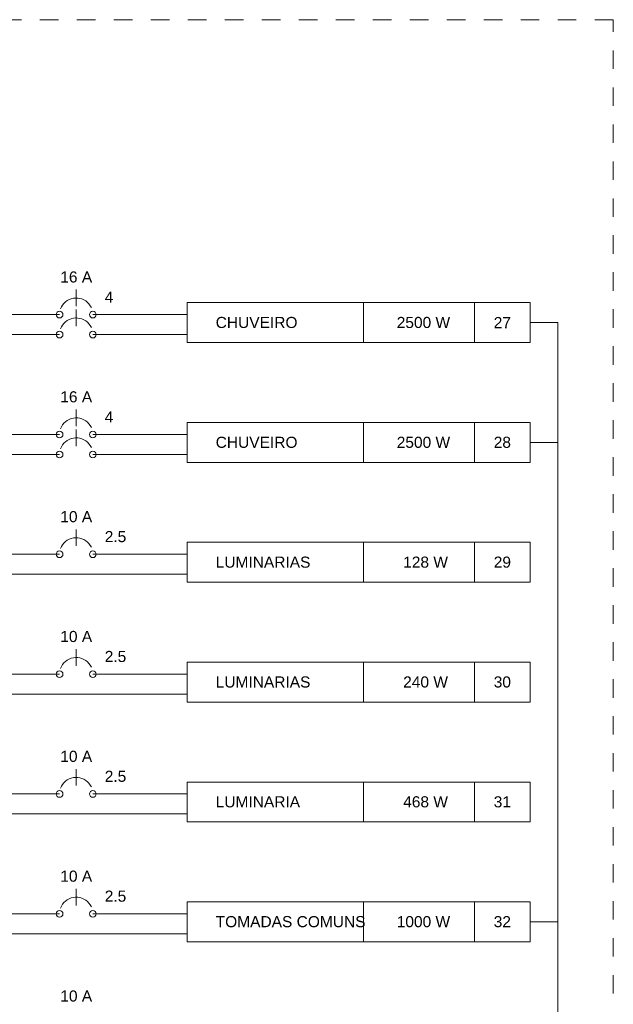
# Model space of a CAD drawing. Header units: feet. Extents: x -18 to 1038, y -110 to 48.
# Tile 95 of 199: x 98.01 to 102.02, y -8.34 to -1.68. Entities that reach past the tile are written whole.
import ezdxf

# ---------------------------------------------------------------- set-up
doc = ezdxf.new("R2010")
doc.units = ezdxf.units.FT
doc.header["$MEASUREMENT"] = 0
doc.linetypes.add('JIS_02_1.2', pattern=[0.25, 0.125, -0.125])
for name, color, linetype, lineweight in [('DI-Disjuntor', 1, 'Continuous', 5), ('DI-Fios', 3, 'Continuous', 5), ('DI-Linhas do diagrama', 9, 'Continuous', 5), ('DI-Pontilhado', 7, 'JIS_02_1.2', 5), ('DI-Textos do diagrama', 7, 'Continuous', 5)]:
    doc.layers.add(name, color=color, linetype=linetype, lineweight=lineweight)
doc.styles.add('Arial', font='arial.ttf')

msp = doc.modelspace()

# ---------------------------------------------------------------- linework, layer by layer
at = {"layer": 'DI-Disjuntor'}
for p, q in [((98.3903, -3.6207), (98.3903, -3.5082)), ((98.3903, -3.7557), (98.3903, -3.6432)), ((98.3903, -4.4307), (98.3903, -4.3182)), ((98.3903, -4.5657), (98.3903, -4.4532)), ((98.3903, -5.2407), (98.3903, -5.1282)), ((98.3903, -6.0507), (98.3903, -5.9382)), ((98.3903, -6.8607), (98.3903, -6.7482)), ((98.3903, -7.6707), (98.3903, -7.5582))]:
    msp.add_line(p, q, dxfattribs=at)
for points in [[(98.4923, -3.6294), (98.4852, -3.6165), (98.4765, -3.6047), (98.4663, -3.594), (98.4549, -3.5848), (98.4423, -3.5772), (98.4288, -3.5713), (98.4147, -3.5671), (98.4001, -3.5649), (98.3854, -3.5646), (98.3708, -3.5662), (98.3565, -3.5697), (98.3428, -3.575), (98.3299, -3.5821), (98.318, -3.5908), (98.3074, -3.601), (98.2982, -3.6124), (98.2905, -3.625), (98.2846, -3.6385)], [(98.4923, -3.7644), (98.4852, -3.7515), (98.4765, -3.7397), (98.4663, -3.729), (98.4549, -3.7198), (98.4423, -3.7122), (98.4288, -3.7063), (98.4147, -3.7021), (98.4001, -3.6999), (98.3854, -3.6996), (98.3708, -3.7012), (98.3565, -3.7047), (98.3428, -3.71), (98.3299, -3.7171), (98.318, -3.7258), (98.3074, -3.736), (98.2982, -3.7474), (98.2905, -3.76), (98.2846, -3.7735)], [(98.4923, -4.4394), (98.4852, -4.4265), (98.4765, -4.4147), (98.4663, -4.404), (98.4549, -4.3948), (98.4423, -4.3872), (98.4288, -4.3813), (98.4147, -4.3771), (98.4001, -4.3749), (98.3854, -4.3746), (98.3708, -4.3762), (98.3565, -4.3797), (98.3428, -4.385), (98.3299, -4.3921), (98.318, -4.4008), (98.3074, -4.411), (98.2982, -4.4224), (98.2905, -4.435), (98.2846, -4.4485)], [(98.4923, -4.5744), (98.4852, -4.5615), (98.4765, -4.5497), (98.4663, -4.539), (98.4549, -4.5298), (98.4423, -4.5222), (98.4288, -4.5163), (98.4147, -4.5121), (98.4001, -4.5099), (98.3854, -4.5096), (98.3708, -4.5112), (98.3565, -4.5147), (98.3428, -4.52), (98.3299, -4.5271), (98.318, -4.5358), (98.3074, -4.546), (98.2982, -4.5574), (98.2905, -4.57), (98.2846, -4.5835)], [(98.4923, -5.2494), (98.4852, -5.2365), (98.4765, -5.2247), (98.4663, -5.214), (98.4549, -5.2048), (98.4423, -5.1972), (98.4288, -5.1913), (98.4147, -5.1871), (98.4001, -5.1849), (98.3854, -5.1846), (98.3708, -5.1862), (98.3565, -5.1897), (98.3428, -5.195), (98.3299, -5.2021), (98.318, -5.2108), (98.3074, -5.221), (98.2982, -5.2325), (98.2905, -5.245), (98.2846, -5.2585)], [(98.4923, -6.0594), (98.4852, -6.0465), (98.4765, -6.0347), (98.4663, -6.024), (98.4549, -6.0148), (98.4423, -6.0072), (98.4288, -6.0013), (98.4147, -5.9971), (98.4001, -5.9949), (98.3854, -5.9946), (98.3708, -5.9962), (98.3565, -5.9997), (98.3428, -6.005), (98.3299, -6.0121), (98.318, -6.0208), (98.3074, -6.031), (98.2982, -6.0425), (98.2905, -6.055), (98.2846, -6.0685)], [(98.4923, -6.8694), (98.4852, -6.8565), (98.4765, -6.8447), (98.4663, -6.834), (98.4549, -6.8248), (98.4423, -6.8172), (98.4288, -6.8113), (98.4147, -6.8071), (98.4001, -6.8049), (98.3854, -6.8046), (98.3708, -6.8062), (98.3565, -6.8097), (98.3428, -6.815), (98.3299, -6.8221), (98.318, -6.8308), (98.3074, -6.841), (98.2982, -6.8525), (98.2905, -6.865), (98.2846, -6.8785)], [(98.4923, -7.6794), (98.4852, -7.6665), (98.4765, -7.6547), (98.4663, -7.644), (98.4549, -7.6348), (98.4423, -7.6272), (98.4288, -7.6213), (98.4147, -7.6171), (98.4001, -7.6149), (98.3854, -7.6146), (98.3708, -7.6162), (98.3565, -7.6197), (98.3428, -7.625), (98.3299, -7.6321), (98.318, -7.6408), (98.3074, -7.651), (98.2982, -7.6625), (98.2905, -7.675), (98.2846, -7.6885)]]:
    msp.add_lwpolyline(points, dxfattribs=at)
for centre in [(98.2778, -3.677), (98.5028, -3.677), (98.2778, -3.812), (98.5028, -3.812), (98.2778, -4.487), (98.5028, -4.487), (98.2778, -4.622), (98.5028, -4.622), (98.2778, -5.297), (98.5028, -5.297), (98.2778, -6.107), (98.5028, -6.107), (98.2778, -6.917), (98.5028, -6.917), (98.2778, -7.727), (98.5028, -7.727)]:
    msp.add_circle(centre, 0.0225, dxfattribs=at)
at = {"layer": 'DI-Fios'}
for p, q in [((101.4578, -3.731), (101.6453, -3.731)), ((101.6453, -12.041), (101.6453, -3.731)), ((101.4578, -4.541), (101.6453, -4.541)), ((101.4578, -7.781), (101.6453, -7.781))]:
    msp.add_line(p, q, dxfattribs=at)
at = {"layer": 'DI-Linhas do diagrama'}
for p, q in [((101.4578, -3.596), (99.1403, -3.596)), ((99.1403, -3.596), (99.1403, -3.866)), ((100.3328, -3.866), (100.3328, -3.596)), ((101.0828, -3.866), (101.0828, -3.596)), ((101.4578, -3.866), (101.4578, -3.596)), ((97.6403, -3.677), (98.2778, -3.677)), ((98.5028, -3.677), (99.1403, -3.677)), ((97.4528, -3.812), (98.2778, -3.812)), ((98.5028, -3.812), (99.1403, -3.812)), ((99.1403, -3.866), (101.4578, -3.866)), ((101.4578, -4.406), (99.1403, -4.406)), ((99.1403, -4.406), (99.1403, -4.676)), ((100.3328, -4.676), (100.3328, -4.406)), ((101.0828, -4.676), (101.0828, -4.406)), ((101.4578, -4.676), (101.4578, -4.406)), ((97.6403, -4.487), (98.2778, -4.487)), ((98.5028, -4.487), (99.1403, -4.487)), ((97.4528, -4.622), (98.2778, -4.622)), ((98.5028, -4.622), (99.1403, -4.622)), ((99.1403, -4.676), (101.4578, -4.676)), ((101.4578, -5.216), (99.1403, -5.216)), ((99.1403, -5.216), (99.1403, -5.486)), ((100.3328, -5.486), (100.3328, -5.216)), ((101.0828, -5.486), (101.0828, -5.216)), ((101.4578, -5.486), (101.4578, -5.216)), ((97.6403, -5.297), (98.2778, -5.297)), ((98.5028, -5.297), (99.1403, -5.297)), ((97.8278, -5.432), (99.1403, -5.432)), ((99.1403, -5.486), (101.4578, -5.486)), ((101.4578, -6.026), (99.1403, -6.026)), ((99.1403, -6.026), (99.1403, -6.296)), ((100.3328, -6.296), (100.3328, -6.026)), ((101.0828, -6.296), (101.0828, -6.026)), ((101.4578, -6.296), (101.4578, -6.026)), ((97.6403, -6.107), (98.2778, -6.107)), ((98.5028, -6.107), (99.1403, -6.107)), ((97.8278, -6.242), (99.1403, -6.242)), ((99.1403, -6.296), (101.4578, -6.296)), ((101.4578, -6.836), (99.1403, -6.836)), ((99.1403, -6.836), (99.1403, -7.106)), ((100.3328, -7.106), (100.3328, -6.836)), ((101.0828, -7.106), (101.0828, -6.836)), ((101.4578, -7.106), (101.4578, -6.836)), ((97.2653, -6.917), (98.2778, -6.917)), ((98.5028, -6.917), (99.1403, -6.917)), ((97.8278, -7.052), (99.1403, -7.052)), ((99.1403, -7.106), (101.4578, -7.106)), ((101.4578, -7.646), (99.1403, -7.646)), ((99.1403, -7.646), (99.1403, -7.916)), ((100.3328, -7.916), (100.3328, -7.646)), ((101.0828, -7.916), (101.0828, -7.646)), ((101.4578, -7.916), (101.4578, -7.646)), ((97.2653, -7.727), (98.2778, -7.727)), ((98.5028, -7.727), (99.1403, -7.727)), ((97.8278, -7.862), (99.1403, -7.862)), ((99.1403, -7.916), (101.4578, -7.916))]:
    msp.add_line(p, q, dxfattribs=at)
at = {"layer": 'DI-Pontilhado'}
for p, q in [((102.0203, -1.6835), (93.0803, -1.6835)), ((102.0203, -12.266), (102.0203, -1.6835))]:
    msp.add_line(p, q, dxfattribs=at)

# ---------------------------------------------------------------- texts
at = {"layer": 'DI-Textos do diagrama', "char_height": 0.075, "line_spacing_factor": 0.6, "style": 'Arial'}
for s, insert, width, attachment_point in [('16 A', (98.3903, -3.461), 0.431021, 8), ('4', (98.5828, -3.596), 0.116502, 7), ('CHUVEIRO', (99.3328, -3.7685), 1.106364, 7), ('  2500 W', (100.7078, -3.7685), 0.838377, 8), ('27', (101.2703, -3.7685), 0.233003, 8), ('16 A', (98.3903, -4.271), 0.431021, 8), ('4', (98.5828, -4.406), 0.116502, 7), ('CHUVEIRO', (99.3328, -4.5785), 1.106364, 7), ('  2500 W', (100.7078, -4.5785), 0.838377, 8), ('28', (101.2703, -4.5785), 0.233003, 8), ('10 A', (98.3903, -5.081), 0.431021, 8), ('2.5', (98.5828, -5.216), 0.291197, 7), ('LUMINARIAS', (99.3328, -5.3885), 1.281059, 7), ('   128 W', (100.7078, -5.3885), 0.780069, 8), ('29', (101.2703, -5.3885), 0.233003, 8), ('10 A', (98.3903, -5.891), 0.431021, 8), ('2.5', (98.5828, -6.026), 0.291197, 7), ('LUMINARIAS', (99.3328, -6.1985), 1.281059, 7), ('   240 W', (100.7078, -6.1985), 0.780069, 8), ('30', (101.2703, -6.1985), 0.233003, 8), ('10 A', (98.3903, -6.701), 0.431021, 8), ('2.5', (98.5828, -6.836), 0.291197, 7), ('LUMINARIA', (99.3328, -7.0085), 1.141235, 7), ('   468 W', (100.7078, -7.0085), 0.780069, 8), ('31', (101.2703, -7.0085), 0.233003, 8), ('10 A', (98.3903, -7.511), 0.431021, 8), ('2.5', (98.5828, -7.646), 0.291197, 7), ('TOMADAS COMUNS', (99.3328, -7.8185), 2.026258, 7), ('  1000 W', (100.7078, -7.8185), 0.838377, 8), ('32', (101.2703, -7.8185), 0.233003, 8), ('10 A', (98.3903, -8.321), 0.431021, 8)]:
    msp.add_mtext(s, dxfattribs=dict(at, insert=insert, width=width, attachment_point=attachment_point))

doc.saveas('drawing.dxf')
